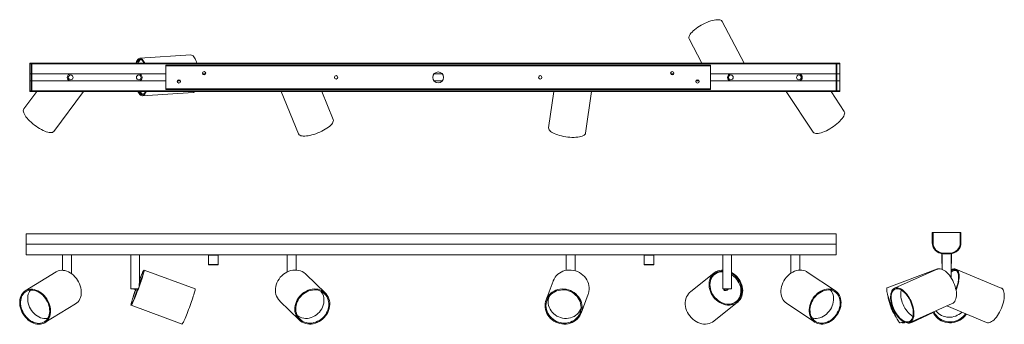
# Model space of a CAD drawing. Header units: millimetres. Extents: x -610 to 837, y -276 to 172.
import ezdxf

# ---------------------------------------------------------------- set-up
doc = ezdxf.new("R2010")
doc.units = ezdxf.units.MM

msp = doc.modelspace()

# ---------------------------------------------------------------- linework, layer by layer
at = {"color": 7, "linetype": 'Continuous', "lineweight": 15}
for p, q in [((454.6, 108.1), (422.4, 169.3)), ((373.7, 143.7), (392.5, 108.1)), ((-358.4, 120), (-433.2, 115.1)), ((595, 108.1), (-595, 108.1)), ((-595, 108.1), (-595, 66.1)), ((-595, 107.1), (595, 107.1)), ((-593, 67.1), (-593, 107.1)), ((-592, 67.1), (-592, 107.1)), ((-395, 69.1), (-395, 105.1)), ((-395, 105.1), (405, 105.1)), ((405, 104.1), (-395, 104.1)), ((405, 69.1), (405, 105.1)), ((590, 67.1), (590, 107.1)), ((591, 67.1), (591, 107.1)), ((595, 66.1), (595, 108.1)), ((-592, 92.1), (-395, 92.1)), ((405, 92.1), (590, 92.1)), ((-395, 82.1), (-592, 82.1)), ((590, 82.1), (405, 82.1)), ((-584.9, 66.1), (-603.9, 40.7)), ((595, 67.1), (-595, 67.1)), ((-595, 66.1), (595, 66.1)), ((-560, 7.6), (-516, 66.1)), ((-429.6, 60.2), (-354.8, 65.1)), ((-395, 70.1), (405, 70.1)), ((405, 69.1), (-395, 69.1)), ((-225.7, 66.1), (-200.1, 4)), ((-149.3, 25), (-166.2, 66.1)), ((174.7, 66.1), (167.3, 12.9)), ((221.7, 5.3), (230.2, 66.1)), ((516.4, 66.1), (555.9, 6.6)), ((601.7, 37), (582.4, 66.1)), ((-600.3, -142.7), (589.7, -142.7)), ((-600.3, -142.7), (-600.3, -173.7)), ((589.7, -142.7), (589.7, -173.7)), ((731.1, -140.9), (773.1, -140.9)), ((731.1, -140.9), (731.1, -155.9)), ((732.1, -155.9), (732.1, -140.9)), ((772.1, -140.9), (772.1, -155.9)), ((773.1, -155.9), (773.1, -140.9)), ((-600.3, -157.7), (589.7, -157.7)), ((745, -172.4), (745, -185.9)), ((745.6, -171.9), (745.6, -195)), ((757.1, -170.9), (747.1, -170.9)), ((747.1, -171.9), (757.1, -171.9)), ((758.6, -207.2), (758.6, -171.9)), ((759.2, -185.9), (759.2, -172.4)), ((589.7, -173.7), (-600.3, -173.7)), ((-546.8, -173.7), (-546.8, -196.3)), ((-533.8, -201.2), (-533.8, -173.7)), ((-446.8, -173.7), (-446.8, -223.7)), ((-433.8, -214.9), (-433.8, -173.7)), ((-332.4, -174.2), (-332.4, -187.7)), ((-318.2, -187.7), (-318.2, -174.2)), ((-216.8, -173.7), (-216.8, -198.7)), ((-203.8, -196), (-203.8, -173.7)), ((193.2, -173.7), (193.2, -196.4)), ((206.2, -197), (206.2, -173.7)), ((307.6, -174.2), (307.6, -187.7)), ((321.8, -187.7), (321.8, -174.2)), ((423.2, -173.7), (423.2, -223.7)), ((436.2, -223.7), (436.2, -173.7)), ((523.2, -173.7), (523.2, -200.6)), ((536.2, -196), (536.2, -173.7)), ((745.6, -186.4), (745.5, -186.4)), ((758.7, -186.4), (758.6, -186.4)), ((-556.5, -198.6), (-601.7, -226.4)), ((-352.3, -223.7), (-427.1, -195.9)), ((-318.7, -188.2), (-331.9, -188.2)), ((-160.8, -229.8), (-189.4, -202)), ((321.3, -188.2), (308.1, -188.2)), ((410.6, -200.2), (375.7, -228)), ((411, -202.4), (410.6, -202.8)), ((588.8, -226.6), (547.3, -198.9)), ((738.9, -194.1), (664.6, -221.9)), ((738.2, -194.8), (675.7, -222.5)), ((832.2, -222.3), (765.8, -194.5)), ((767, -197.2), (766.7, -197.1)), ((-434.4, -216.2), (-434.4, -219.9)), ((173.8, -212.1), (163.5, -239.9)), ((-435.7, -223.7), (-446.8, -223.7)), ((-440.9, -224.3), (-437.4, -225.6)), ((-436.8, -224.5), (-439.1, -223.7)), ((-437.5, -225.7), (-436.6, -226)), ((-436.8, -224.5), (-436.9, -224.7)), ((-436.9, -224.7), (-436.2, -224.9)), ((-433.8, -218.5), (-434.4, -218.3)), ((-434.2, -219.5), (-434.4, -219.4)), ((215, -259.1), (225.4, -231.3)), ((436.2, -223.7), (423.2, -223.7)), ((424.4, -223.7), (424.7, -224.9)), ((424.9, -225), (424.8, -225)), ((424.9, -225.1), (425.5, -224.7)), ((424.9, -225.1), (424.9, -225)), ((426.5, -223.7), (425.5, -224.5)), ((425.5, -224.7), (425.5, -224.5)), ((429.4, -225.5), (429.9, -225.1)), ((429.9, -225), (431.5, -223.7)), ((430.3, -224.6), (430.4, -224.7)), ((431, -224), (431.4, -223.8)), ((-572.9, -273.2), (-527.7, -245.5)), ((-227.7, -241.4), (-199.1, -269.2)), ((168.1, -234.5), (168, -234.8)), ((409.9, -271), (444.9, -243.2)), ((442.3, -242.7), (442.7, -242.4)), ((516.7, -244.6), (558.3, -272.3)), ((698, -272.8), (760.5, -245)), ((-446.3, -247.5), (-371.4, -275.3)), ((214.9, -252.3), (215, -252)), ((700.8, -273), (732.4, -258.3)), ((752.5, -248.6), (810.9, -273)), ((683.9, -273.4), (688.6, -271.7)), ((689.8, -273.2), (691, -272.7))]:
    msp.add_line(p, q, dxfattribs=at)
at = {"color": 8, "linetype": 'Continuous', "lineweight": 15}
for p, q in [((-595, 92.1), (-593, 92.1)), ((-341.3, 92.1), (-336.7, 92.1)), ((-1.2, 92.1), (11.2, 92.1)), ((346.7, 92.1), (351.3, 92.1)), ((591, 92.1), (595, 92.1)), ((-593, 82.1), (-595, 82.1)), ((-373.7, 82.1), (-378.3, 82.1)), ((11.2, 82.1), (-1.2, 82.1)), ((388.3, 82.1), (383.7, 82.1)), ((595, 82.1), (591, 82.1)), ((745.6, -172.4), (745, -172.4)), ((759.2, -172.4), (758.6, -172.4)), ((-318.2, -174.2), (-332.4, -174.2)), ((-332.4, -187.7), (-318.2, -187.7)), ((321.8, -174.2), (307.6, -174.2)), ((307.6, -187.7), (321.8, -187.7)), ((745, -185.9), (745.6, -185.9)), ((758.6, -185.9), (759.2, -185.9))]:
    msp.add_line(p, q, dxfattribs=at)
at = {"color": 7, "linetype": 'Continuous', "lineweight": 15, "flags": 128}
for points in [[(420.2, 171.1), (418.8, 171.5), (417.1, 171.8), (415.2, 171.8), (413, 171.6), (410.7, 171.2), (408.2, 170.7), (405.5, 169.9), (402.8, 169), (400, 167.9), (397.2, 166.7), (394.4, 165.3), (391.6, 163.8), (388.9, 162.2), (386.4, 160.6), (384, 158.8), (381.7, 157.1), (379.7, 155.4), (378, 153.6), (376.4, 151.9), (375.2, 150.3), (374.3, 148.7), (373.7, 147.3), (373.4, 145.9), (373.4, 144.7), (373.7, 143.7), (373.7, 143.7)], [(-349.6, 108.1), (-350.1, 109.7), (-351, 112.1), (-351.9, 114.1), (-352.9, 115.9), (-354, 117.4), (-355, 118.6), (-356.2, 119.4), (-357.3, 119.9), (-358.4, 120), (-358.4, 120)], [(-426.2, 108.1), (-426.8, 109.3), (-427.8, 111), (-428.8, 112.5), (-429.9, 113.7), (-431, 114.5), (-432.1, 115), (-433.2, 115.1), (-434.3, 114.8), (-435.3, 114.2), (-436.3, 113.3), (-437.2, 112), (-438.1, 110.4), (-438.9, 108.5), (-439, 108.1)], [(-427, 108.1), (-427.4, 108.7), (-428.3, 110.3), (-429.4, 111.6), (-430.4, 112.6), (-431.5, 113.3), (-432.5, 113.6), (-433.6, 113.5), (-434.6, 113.1), (-435.6, 112.4), (-436.5, 111.3), (-437.4, 109.9), (-438.1, 108.2), (-438.2, 108.1)], [(-436.1, 108.1), (-436.1, 108.1), (-435.3, 109.8), (-434.4, 111.1), (-433.5, 112.2), (-432.5, 112.8), (-431.5, 113.2), (-431.3, 113.2)], [(-436.1, 66.1), (-435.6, 65.1), (-434.6, 63.5), (-433.5, 62.1), (-432.4, 61.1), (-431.3, 60.5), (-430.2, 60.2), (-429.1, 60.3), (-428.1, 60.7), (-427.1, 61.5)], [(-435.2, 66.1), (-434.5, 65), (-433.5, 63.7), (-432.5, 62.7), (-431.4, 62), (-430.3, 61.7), (-429.3, 61.8), (-428.3, 62.2), (-427.3, 62.9)], [(-604.7, 37.9), (-604.5, 36.5), (-603.9, 34.9), (-603.1, 33.1), (-602.1, 31.3), (-600.7, 29.3), (-599.1, 27.3), (-597.3, 25.2), (-595.3, 23.1), (-593.2, 21.1), (-590.8, 19), (-588.4, 17.1), (-585.9, 15.2), (-583.3, 13.5), (-580.7, 11.8), (-578.1, 10.4), (-575.6, 9.1), (-573.2, 8.1), (-570.8, 7.2), (-568.7, 6.5), (-566.7, 6.1), (-564.8, 6), (-563.3, 6), (-561.9, 6.3), (-560.8, 6.9), (-560, 7.6), (-560, 7.6)], [(558.3, 4.9), (559.7, 4.7), (561.4, 4.6), (563.3, 4.8), (565.5, 5.2), (567.8, 5.8), (570.2, 6.6), (572.8, 7.6), (575.4, 8.8), (578.1, 10.2), (580.7, 11.7), (583.4, 13.4), (586, 15.1), (588.5, 17), (590.9, 18.9), (593.1, 20.8), (595.1, 22.8), (596.9, 24.7), (598.5, 26.7), (599.9, 28.5), (600.9, 30.3), (601.7, 31.9), (602.1, 33.4), (602.3, 34.8), (602.2, 36), (601.7, 37), (601.7, 37)], [(-198.1, 2), (-196.7, 1.4), (-195.1, 1), (-193.2, 0.8), (-191, 0.8), (-188.7, 1), (-186.1, 1.3), (-183.4, 1.8), (-180.6, 2.5), (-177.7, 3.3), (-174.8, 4.3), (-171.8, 5.4), (-169, 6.6), (-166.1, 7.9), (-163.4, 9.3), (-160.9, 10.8), (-158.5, 12.3), (-156.3, 13.9), (-154.4, 15.5), (-152.8, 17), (-151.4, 18.5), (-150.3, 20), (-149.6, 21.4), (-149.1, 22.7), (-149, 23.9), (-149.3, 25), (-149.3, 25)], [(168, 10.1), (168.9, 9), (170.1, 7.8), (171.7, 6.7), (173.5, 5.6), (175.6, 4.5), (178, 3.5), (180.6, 2.6), (183.3, 1.7), (186.3, 1), (189.3, 0.3), (192.4, -0.2), (195.5, -0.6), (198.6, -0.9), (201.6, -1), (204.6, -1), (207.4, -0.9), (210, -0.7), (212.5, -0.3), (214.7, 0.2), (216.7, 0.8), (218.3, 1.6), (219.7, 2.4), (220.7, 3.3), (221.4, 4.3), (221.7, 5.3), (221.7, 5.3)], [(-556.5, -198.6), (-555.4, -198), (-553.2, -197.1), (-550.9, -196.5), (-548.5, -196.3), (-546, -196.4), (-543.4, -196.8), (-540.8, -197.5), (-538.2, -198.6), (-535.7, -199.9), (-533.2, -201.6), (-530.9, -203.5), (-528.7, -205.7), (-526.7, -208.1), (-524.9, -210.6), (-523.3, -213.3), (-522, -216.2), (-520.9, -219.1), (-520.1, -222), (-519.6, -225), (-519.4, -227.9), (-519.5, -230.7), (-519.8, -233.4), (-520.5, -236), (-521.4, -238.3), (-522.6, -240.5), (-524.1, -242.4), (-525.8, -244.1), (-527.7, -245.5)], [(-432.3, -214.5), (-431.4, -211.7), (-430.5, -209.1), (-429.7, -206.6), (-429, -204.3), (-428.3, -202.2), (-427.8, -200.4), (-427.4, -198.9), (-427.2, -197.7), (-427, -196.8), (-427, -196.2), (-427.1, -195.9), (-427.4, -196), (-427.7, -196.4), (-428.2, -197.2), (-428.8, -198.2), (-429.5, -199.6), (-430.2, -201.3), (-431.1, -203.2), (-432.1, -205.4), (-433.1, -207.7), (-433.8, -209.5)], [(-432.6, -214.9), (-431.6, -212.2), (-430.8, -209.7), (-430, -207.3), (-429.3, -205.1), (-428.7, -203.1), (-428.3, -201.4), (-427.9, -200), (-427.7, -198.9), (-427.6, -198), (-427.6, -197.5), (-427.7, -197.3), (-427.9, -197.5), (-428.3, -198), (-428.8, -198.7), (-429.4, -199.9), (-430.1, -201.3), (-430.8, -202.9), (-431.7, -204.9), (-432.6, -207), (-433.6, -209.4), (-433.8, -209.7)], [(-232, -214.5), (-230.6, -211.7), (-228.9, -209.1), (-227, -206.6), (-224.9, -204.3), (-222.5, -202.2), (-220, -200.4), (-217.3, -198.9), (-214.4, -197.7), (-211.6, -196.8), (-208.6, -196.2), (-205.7, -195.9), (-202.8, -196), (-200, -196.4), (-197.3, -197.2), (-194.7, -198.2), (-192.4, -199.6), (-190.2, -201.3), (-189.4, -202)], [(173.8, -212.1), (174, -211.7), (175.2, -209.1), (176.8, -206.6), (178.6, -204.3), (180.7, -202.2), (183.1, -200.4), (185.7, -198.9), (188.4, -197.7), (191.3, -196.8), (194.4, -196.2), (197.5, -195.9), (200.6, -196), (203.7, -196.4), (206.7, -197.2), (209.7, -198.2), (212.5, -199.6), (215.1, -201.3), (217.6, -203.2), (219.8, -205.4), (221.8, -207.7), (223.4, -210.3), (224.8, -213), (225.8, -215.8), (226.5, -218.7), (226.8, -221.7), (226.8, -224.6), (226.4, -227.5), (225.7, -230.3), (225.4, -231.3)], [(423.2, -195.9), (421.3, -196), (418.6, -196.4), (416, -197.2), (413.6, -198.2), (411.4, -199.6), (409.4, -201.3), (407.6, -203.2), (406.1, -205.4), (404.9, -207.7), (404, -210.3), (403.3, -213), (403, -215.8), (403.1, -218.7), (403.4, -221.7), (404.1, -224.6), (405, -227.5), (406.3, -230.3), (407.9, -233.1), (409.7, -235.6), (411.7, -238), (414, -240.2), (416.4, -242.1), (419, -243.8), (421.7, -245.2), (424.4, -246.2), (427.2, -247), (430.1, -247.4), (432.9, -247.5), (435.6, -247.2), (438.2, -246.7), (440.7, -245.8), (443, -244.5), (445.1, -243), (447, -241.2), (448.7, -239.2), (450, -236.9), (451.1, -234.4), (451.9, -231.8), (452.4, -229), (452.5, -226.2), (452.3, -223.2), (451.8, -220.3), (451, -217.4), (449.9, -214.5), (449.9, -214.5)], [(423.2, -197.3), (421.1, -197.5), (418.5, -198), (416.1, -198.7), (413.8, -199.9), (411.7, -201.3), (409.8, -202.9), (408.2, -204.9), (406.9, -207), (405.8, -209.4), (405, -211.9), (404.5, -214.6), (404.4, -217.3), (404.5, -220.1), (405, -223), (405.8, -225.8), (406.8, -228.5), (408.2, -231.2), (409.8, -233.8), (411.7, -236.1), (413.8, -238.3), (416, -240.3), (418.5, -242), (421, -243.4), (423.7, -244.6), (426.4, -245.4), (429.1, -245.9), (431.8, -246.1), (434.4, -246), (437, -245.5), (439.4, -244.7), (441.7, -243.6), (443.8, -242.2), (445.7, -240.5), (447.3, -238.6), (448.7, -236.4), (449.7, -234.1), (450.5, -231.5), (451, -228.9), (451.1, -226.1), (451, -223.3), (450.5, -220.5), (449.7, -217.6), (448.7, -214.9)], [(511.5, -214.5), (513, -211.7), (514.6, -209.1), (516.6, -206.6), (518.7, -204.3), (521, -202.2), (523.4, -200.4), (526, -198.9), (528.6, -197.7), (531.3, -196.8), (533.9, -196.2), (536.6, -195.9), (539.2, -196), (541.7, -196.4), (544.1, -197.2), (546.3, -198.2), (547.3, -198.9)], [(738.2, -194.8), (739.3, -194.4), (740.9, -194.1), (742.7, -194.2), (744.6, -194.6), (746.5, -195.4), (748.4, -196.4), (750.4, -197.8), (752.3, -199.5), (754.2, -201.4), (756.1, -203.6), (757.8, -205.9), (759.5, -208.5), (761, -211.2), (762.4, -214), (763.5, -216.9), (764.6, -219.9), (765.4, -222.8), (766, -225.7), (766.4, -228.5), (766.5, -231.3), (766.5, -233.8), (766.2, -236.2), (765.7, -238.4), (764.9, -240.3), (764, -242), (762.9, -243.4), (761.6, -244.4), (760.5, -245)], [(739.6, -194.3), (739.2, -194.1), (738.8, -194.2), (738.5, -194.6), (738.5, -194.6)], [(739.4, -194.2), (739.8, -194.1), (740.7, -194.2)], [(769.8, -212.7), (770.2, -209.9), (770.5, -207.3), (770.5, -204.8), (770.3, -202.5), (769.9, -200.4), (769.4, -198.6), (768.6, -197.1), (767.7, -195.9), (766.6, -195), (765.4, -194.4), (764, -194.1), (762.5, -194.2), (760.9, -194.6), (759.3, -195.4), (758.6, -195.7)], [(758.6, -194.6), (758.7, -194.6), (760.2, -194.9)], [(769, -213.1), (769.4, -210.4), (769.6, -207.9), (769.6, -205.5), (769.5, -203.3), (769.1, -201.3), (768.5, -199.6), (767.8, -198.2), (766.9, -197.1), (765.8, -196.2), (764.6, -195.7), (763.2, -195.5), (761.8, -195.7), (760.2, -196.1), (758.6, -196.9)], [(758.6, -199.1), (759.2, -198.7), (760.8, -197.7), (762.4, -197.1), (763.9, -196.7), (765.3, -196.7), (766.6, -197.1), (767.1, -197.3)], [(-439.6, -224.8), (-440.6, -227.5), (-441.6, -230.3), (-442.5, -233.1), (-443.4, -235.6), (-444.1, -238), (-444.8, -240.2), (-445.3, -242.1), (-445.8, -243.8), (-446.1, -245.2), (-446.3, -246.2), (-446.4, -247), (-446.4, -247.4), (-446.2, -247.5), (-445.9, -247.2), (-445.5, -246.7), (-444.9, -245.8), (-444.3, -244.5), (-443.6, -243), (-442.7, -241.2), (-441.8, -239.2), (-440.9, -236.9), (-439.8, -234.4), (-438.8, -231.8), (-437.7, -229), (-436.6, -226.2), (-435.5, -223.2), (-434.4, -220.3), (-433.3, -217.4), (-432.3, -214.5), (-432.3, -214.5)], [(-439.5, -224.8), (-439.9, -225.8), (-440.9, -228.5), (-441.8, -231.2), (-442.6, -233.8), (-443.4, -236.1), (-444.1, -238.3), (-444.7, -240.3), (-445.1, -242), (-445.5, -243.4), (-445.7, -244.6), (-445.9, -245.4), (-445.9, -245.9), (-445.7, -246.1), (-445.5, -246), (-445.1, -245.5), (-444.6, -244.7), (-444, -243.6), (-443.3, -242.2), (-442.6, -240.5), (-441.7, -238.6), (-440.8, -236.4), (-439.8, -234.1), (-438.8, -231.5), (-437.7, -228.9), (-436.7, -226.1), (-435.6, -223.3), (-434.5, -220.5), (-433.5, -217.6), (-432.6, -214.9), (-432.6, -214.9)], [(-227.7, -241.4), (-227.9, -241.2), (-229.7, -239.2), (-231.3, -236.9), (-232.5, -234.4), (-233.4, -231.8), (-234, -229), (-234.2, -226.2), (-234.2, -223.2), (-233.8, -220.3), (-233, -217.4), (-232, -214.5)], [(436.2, -202.7), (437.3, -203.4), (439.6, -205.3), (441.8, -207.3), (443.8, -209.6), (445.5, -212.1), (446.9, -214.8), (448.1, -217.5), (449, -220.3), (449.6, -223.1), (449.8, -225.9), (449.7, -228.7), (449.3, -231.4), (448.6, -234), (447.6, -236.4), (446.3, -238.6), (444.7, -240.5), (442.9, -242.2), (440.9, -243.7), (438.6, -244.8), (436.2, -245.7), (436, -245.7)], [(516.7, -244.6), (516.7, -244.5), (514.7, -243), (513, -241.2), (511.6, -239.2), (510.4, -236.9), (509.5, -234.4), (508.9, -231.8), (508.6, -229), (508.5, -226.2), (508.8, -223.2), (509.4, -220.3), (510.3, -217.4), (511.5, -214.5)], [(-609.9, -242.6), (-609.7, -239.8), (-609.2, -237.2), (-608.4, -234.7), (-607.3, -232.4), (-606, -230.4), (-604.4, -228.6), (-602.6, -227), (-600.6, -225.8), (-598.4, -224.9), (-596.1, -224.3), (-593.7, -224), (-591.1, -224.1), (-588.6, -224.5), (-586, -225.3), (-583.4, -226.3), (-580.9, -227.7), (-578.4, -229.4), (-576.1, -231.3), (-573.9, -233.5), (-571.9, -235.8), (-570.1, -238.4), (-568.5, -241.1), (-567.2, -243.9), (-566.1, -246.8), (-565.3, -249.8), (-564.8, -252.7), (-564.6, -255.6), (-564.6, -258.4), (-565, -261.2), (-565.7, -263.7), (-566.6, -266.1), (-567.8, -268.3), (-569.3, -270.2), (-571, -271.9), (-572.9, -273.3), (-575, -274.3), (-577.2, -275.1), (-579.6, -275.5), (-582.1, -275.6), (-584.7, -275.4), (-587.2, -274.8), (-589.8, -273.9), (-592.4, -272.6), (-594.9, -271.1), (-597.3, -269.3), (-599.5, -267.3), (-601.6, -265), (-603.5, -262.5), (-605.2, -259.9), (-606.7, -257.1), (-607.9, -254.3), (-608.8, -251.3), (-609.5, -248.4), (-609.9, -245.5), (-609.9, -242.6)], [(-608.7, -243), (-608.6, -245.7), (-608.3, -248.6), (-607.6, -251.4), (-606.7, -254.2), (-605.5, -257), (-604.1, -259.6), (-602.4, -262.2), (-600.5, -264.5), (-598.5, -266.7), (-596.3, -268.6), (-594, -270.3), (-591.6, -271.7), (-589.1, -272.8), (-586.6, -273.6), (-584.1, -274.1), (-581.7, -274.2), (-579.3, -274), (-577, -273.5), (-574.9, -272.7), (-573, -271.5), (-571.2, -270.1), (-569.7, -268.4), (-568.4, -266.4), (-567.3, -264.2), (-566.5, -261.9), (-566, -259.3), (-565.8, -256.7), (-565.9, -253.9), (-566.2, -251.1), (-566.9, -248.2), (-567.8, -245.4), (-569, -242.7), (-570.4, -240), (-572.1, -237.5), (-574, -235.1), (-576, -233), (-578.2, -231), (-580.5, -229.4), (-582.9, -228), (-585.4, -226.8), (-587.9, -226.1), (-590.4, -225.6), (-592.8, -225.4), (-595.2, -225.6), (-597.5, -226.1), (-599.6, -227), (-601.5, -228.1), (-603.3, -229.5), (-604.8, -231.2), (-606.1, -233.2), (-607.2, -235.4), (-608, -237.8), (-608.5, -240.3), (-608.7, -243)], [(-568.6, -266.9), (-569.9, -267.1), (-572.3, -267.3), (-574.6, -267.2), (-577.1, -266.7), (-579.5, -265.9), (-581.9, -264.8), (-584.3, -263.4), (-586.6, -261.7), (-588.7, -259.8), (-590.7, -257.7), (-592.5, -255.3), (-594.1, -252.8), (-595.4, -250.2), (-596.5, -247.5), (-597.4, -244.7), (-597.9, -241.9), (-598.2, -239.2), (-598.2, -236.5), (-597.9, -233.9), (-597.3, -231.5), (-596.4, -229.2), (-595.3, -227.2), (-594.1, -225.5)], [(-440.8, -223.7), (-440.8, -223.7), (-440.9, -224), (-440.9, -224.3), (-440.9, -224.3), (-440.8, -224.3), (-440.7, -224), (-440.5, -223.7), (-440.5, -223.7)], [(-436.9, -224.7), (-437.1, -225.1), (-437.3, -225.4), (-437.4, -225.6), (-437.4, -225.7), (-437.5, -225.6), (-437.5, -225.6)], [(-357.4, -242.3), (-356.5, -239.5), (-355.6, -236.8), (-354.8, -234.4), (-354.1, -232.1), (-353.5, -230), (-353, -228.2), (-352.6, -226.7), (-352.3, -225.5), (-352.2, -224.6), (-352.2, -224), (-352.3, -223.7), (-352.3, -223.7)], [(-203.4, -242.3), (-202, -239.5), (-200.4, -236.8), (-198.4, -234.4), (-196.3, -232.1), (-193.9, -230), (-191.4, -228.2), (-188.7, -226.7), (-185.9, -225.5), (-183, -224.6), (-180, -224), (-177.1, -223.7), (-174.2, -223.8), (-171.4, -224.2), (-168.7, -224.9), (-166.1, -226), (-163.8, -227.4), (-161.6, -229), (-159.7, -231), (-158, -233.1), (-156.6, -235.5), (-155.6, -238.1), (-154.8, -240.8), (-154.4, -243.6), (-154.3, -246.5), (-154.5, -249.4), (-155.1, -252.4), (-156, -255.3), (-157.2, -258.1), (-158.7, -260.8), (-160.5, -263.4), (-162.6, -265.8), (-164.8, -268), (-167.3, -269.9), (-169.9, -271.5), (-172.7, -272.9), (-175.5, -274), (-178.5, -274.8), (-181.4, -275.2), (-184.3, -275.3), (-187.2, -275), (-189.9, -274.4), (-192.6, -273.5), (-195, -272.3), (-197.3, -270.8), (-199.4, -269), (-201.1, -267), (-202.7, -264.7), (-203.9, -262.2), (-204.8, -259.6), (-205.4, -256.8), (-205.7, -253.9), (-205.6, -251), (-205.2, -248.1), (-204.4, -245.1), (-203.4, -242.3)], [(-202.1, -242.6), (-203.1, -245.4), (-203.8, -248.2), (-204.2, -251.1), (-204.2, -253.9), (-204, -256.6), (-203.4, -259.3), (-202.5, -261.8), (-201.2, -264.2), (-199.7, -266.3), (-198, -268.3), (-195.9, -269.9), (-193.7, -271.3), (-191.3, -272.5), (-188.7, -273.2), (-186, -273.7), (-183.3, -273.9), (-180.4, -273.7), (-177.6, -273.2), (-174.8, -272.3), (-172.1, -271.2), (-169.5, -269.8), (-167, -268.1), (-164.7, -266.1), (-162.6, -263.9), (-160.8, -261.5), (-159.2, -259), (-157.9, -256.3), (-156.9, -253.6), (-156.2, -250.7), (-155.8, -247.9), (-155.7, -245.1), (-156, -242.3), (-156.6, -239.7), (-157.5, -237.1), (-158.7, -234.8), (-160.2, -232.6), (-162, -230.7), (-164, -229), (-166.3, -227.6), (-168.7, -226.5), (-171.2, -225.7), (-173.9, -225.2), (-176.7, -225.1), (-179.5, -225.3), (-182.3, -225.8), (-185.1, -226.6), (-187.9, -227.8), (-190.5, -229.2), (-192.9, -230.9), (-195.2, -232.9), (-197.3, -235.1), (-199.2, -237.4), (-200.8, -240), (-202.1, -242.6)], [(-167.3, -227.1), (-167.3, -227.1), (-165.8, -229.2), (-164.6, -231.5), (-163.6, -234), (-163, -236.6), (-162.8, -239.3), (-162.8, -242), (-163.2, -244.8), (-163.9, -247.6), (-164.9, -250.3), (-166.2, -252.9), (-167.8, -255.4), (-169.6, -257.7), (-171.7, -259.8), (-174, -261.7), (-176.4, -263.3), (-179, -264.7), (-181.7, -265.7), (-184.4, -266.5), (-187.2, -266.9), (-190, -267), (-192.6, -266.8), (-195.3, -266.2), (-197.7, -265.3), (-200, -264.1), (-202, -262.8)], [(162.7, -242.3), (163.6, -239.5), (164.8, -236.8), (166.4, -234.4), (168.2, -232.1), (170.4, -230), (172.7, -228.2), (175.3, -226.7), (178.1, -225.5), (181, -224.6), (184, -224), (187.1, -223.7), (190.2, -223.8), (193.3, -224.2), (196.3, -224.9), (199.3, -226), (202.1, -227.4), (204.8, -229), (207.2, -231), (209.4, -233.1), (211.4, -235.5), (213.1, -238.1), (214.4, -240.8), (215.4, -243.6), (216.1, -246.5), (216.5, -249.4), (216.4, -252.4), (216.1, -255.3), (215.3, -258.1), (214.3, -260.8), (212.9, -263.4), (211.2, -265.8), (209.2, -268), (206.9, -269.9), (204.5, -271.5), (201.8, -272.9), (198.9, -274), (196, -274.8), (192.9, -275.2), (189.8, -275.3), (186.7, -275), (183.6, -274.4), (180.6, -273.5), (177.7, -272.3), (175, -270.8), (172.4, -269), (170.1, -267), (168, -264.7), (166.2, -262.2), (164.7, -259.6), (163.5, -256.8), (162.6, -253.9), (162.1, -251), (162, -248.1), (162.2, -245.1), (162.7, -242.3)], [(164.2, -242.6), (163.6, -245.4), (163.4, -248.2), (163.6, -251.1), (164.1, -253.9), (165, -256.6), (166.2, -259.3), (167.6, -261.8), (169.4, -264.2), (171.5, -266.3), (173.8, -268.3), (176.3, -269.9), (178.9, -271.3), (181.8, -272.5), (184.7, -273.2), (187.7, -273.7), (190.6, -273.9), (193.6, -273.7), (196.5, -273.2), (199.4, -272.3), (202, -271.2), (204.6, -269.8), (206.9, -268.1), (208.9, -266.1), (210.7, -263.9), (212.2, -261.5), (213.4, -259), (214.3, -256.3), (214.8, -253.6), (215, -250.7), (214.8, -247.9), (214.3, -245.1), (213.5, -242.3), (212.3, -239.7), (210.8, -237.1), (209, -234.8), (207, -232.6), (204.7, -230.7), (202.2, -229), (199.5, -227.6), (196.7, -226.5), (193.8, -225.7), (190.8, -225.2), (187.8, -225.1), (184.8, -225.3), (181.9, -225.8), (179.1, -226.6), (176.4, -227.8), (173.9, -229.2), (171.6, -230.9), (169.5, -232.9), (167.7, -235.1), (166.2, -237.4), (165, -240), (164.2, -242.6)], [(375.7, -228), (374.5, -229), (372.7, -231), (371.2, -233.1), (370, -235.5), (369, -238.1), (368.4, -240.8), (368.1, -243.6), (368.1, -246.5), (368.5, -249.4), (369.1, -252.4), (370.1, -255.3), (371.4, -258.1), (372.9, -260.8), (374.7, -263.4), (376.8, -265.8), (379, -268), (381.4, -269.9), (384, -271.5), (386.7, -272.9), (389.5, -274), (392.3, -274.8), (395.1, -275.2), (397.9, -275.3), (400.6, -275), (403.3, -274.4), (405.8, -273.5), (408.1, -272.3), (409.9, -271)], [(553, -242.3), (554.5, -239.5), (556.2, -236.8), (558.1, -234.4), (560.2, -232.1), (562.5, -230), (564.9, -228.2), (567.5, -226.7), (570.1, -225.5), (572.8, -224.6), (575.5, -224), (578.1, -223.7), (580.7, -223.8), (583.2, -224.2), (585.6, -224.9), (587.8, -226), (589.9, -227.4), (591.7, -229), (593.3, -231), (594.6, -233.1), (595.7, -235.5), (596.4, -238.1), (596.9, -240.8), (597, -243.6), (596.9, -246.5), (596.5, -249.4), (595.7, -252.4), (594.7, -255.3), (593.4, -258.1), (591.8, -260.8), (590, -263.4), (588, -265.8), (585.7, -268), (583.4, -269.9), (580.9, -271.5), (578.3, -272.9), (575.6, -274), (572.9, -274.8), (570.3, -275.2), (567.6, -275.3), (565.1, -275), (562.6, -274.4), (560.3, -273.5), (558.2, -272.3), (556.3, -270.8), (554.6, -269), (553.1, -267), (551.9, -264.7), (551, -262.2), (550.4, -259.6), (550.1, -256.8), (550.1, -253.9), (550.4, -251), (551, -248.1), (551.9, -245.1), (553, -242.3)], [(554.2, -242.6), (553, -245.4), (552.2, -248.2), (551.6, -251.1), (551.3, -253.9), (551.4, -256.6), (551.7, -259.3), (552.3, -261.8), (553.2, -264.2), (554.4, -266.3), (555.9, -268.3), (557.6, -269.9), (559.5, -271.3), (561.6, -272.5), (563.8, -273.2), (566.2, -273.7), (568.7, -273.9), (571.2, -273.7), (573.8, -273.2), (576.4, -272.3), (578.9, -271.2), (581.4, -269.8), (583.8, -268.1), (586, -266.1), (588, -263.9), (589.9, -261.5), (591.5, -259), (592.9, -256.3), (594.1, -253.6), (594.9, -250.7), (595.5, -247.9), (595.7, -245.1), (595.7, -242.3), (595.4, -239.7), (594.7, -237.1), (593.8, -234.8), (592.6, -232.6), (591.2, -230.7), (589.5, -229), (587.6, -227.6), (585.5, -226.5), (583.3, -225.7), (580.9, -225.2), (578.4, -225.1), (575.8, -225.3), (573.3, -225.8), (570.7, -226.6), (568.1, -227.8), (565.7, -229.2), (563.3, -230.9), (561.1, -232.9), (559, -235.1), (557.2, -237.4), (555.5, -240), (554.2, -242.6)], [(581.5, -225.3), (582, -225.9), (583.3, -227.8), (584.4, -230), (585.3, -232.4), (585.8, -234.9), (586, -237.5), (586, -240.2), (585.6, -243), (584.9, -245.8), (584, -248.5), (582.8, -251.2), (581.3, -253.8), (579.6, -256.2), (577.7, -258.4), (575.6, -260.5), (573.4, -262.3), (571, -263.8), (568.5, -265.1), (566, -266), (563.5, -266.6), (561, -267), (558.5, -266.9), (556.1, -266.6), (554.3, -266.1)], [(664.6, -221.9), (664.5, -222), (664.2, -222.4), (664.1, -223.1), (664.1, -224.2), (664.2, -225.6), (664.4, -227.2), (664.8, -229.2), (665.3, -231.3), (665.9, -233.7), (666.6, -236.3), (667.5, -239), (668.4, -241.8), (669.4, -244.7), (670.4, -247.6), (671.5, -250.6), (672.7, -253.5), (673.8, -256.3), (675, -259), (676.1, -261.6), (677.3, -264), (678.4, -266.1), (679.4, -268.1), (680.4, -269.7), (681.2, -271.1), (682, -272.2), (682.7, -272.9), (683.3, -273.4), (683.8, -273.5), (683.9, -273.4)], [(670, -240.4), (669.7, -237.7), (669.7, -235), (669.9, -232.6), (670.3, -230.3), (670.9, -228.2), (671.7, -226.4), (672.7, -224.9), (673.9, -223.7), (675.3, -222.7), (676.8, -222.2), (678.5, -221.9), (680.2, -222), (682.1, -222.4), (684, -223.1), (685.9, -224.2), (687.9, -225.6), (689.8, -227.2), (691.7, -229.2), (693.6, -231.3), (695.3, -233.7), (697, -236.3), (698.5, -239), (699.9, -241.8), (701.1, -244.7), (702.1, -247.6), (702.9, -250.6), (703.5, -253.5), (703.9, -256.3), (704, -259), (704, -261.6), (703.7, -264), (703.2, -266.1), (702.5, -268.1), (701.5, -269.7), (700.4, -271.1), (699.1, -272.2), (697.7, -272.9), (696.1, -273.4), (694.4, -273.5), (692.6, -273.2), (690.7, -272.6), (688.8, -271.7), (686.8, -270.5), (684.9, -269), (682.9, -267.2), (681, -265.1), (679.2, -262.9), (677.5, -260.4), (676, -257.8), (674.5, -255), (673.2, -252.1), (672.1, -249.2), (671.2, -246.2), (670.5, -243.3), (670, -240.4)], [(670.9, -240.8), (671.4, -243.6), (672.1, -246.4), (673, -249.3), (674.1, -252.1), (675.3, -254.8), (676.7, -257.5), (678.3, -260), (679.9, -262.4), (681.7, -264.5), (683.5, -266.5), (685.3, -268.1), (687.2, -269.5), (689.1, -270.6), (691, -271.4), (692.8, -271.9), (694.5, -272.1), (696.1, -271.9), (697.6, -271.4), (698.9, -270.5), (700.1, -269.4), (701.1, -268), (701.9, -266.2), (702.5, -264.3), (702.9, -262.1), (703.1, -259.7), (703, -257.2), (702.8, -254.5), (702.3, -251.7), (701.6, -248.9), (700.7, -246.1), (699.7, -243.3), (698.4, -240.5), (697, -237.9), (695.5, -235.3), (693.8, -233), (692.1, -230.8), (690.2, -228.9), (688.4, -227.2), (686.5, -225.8), (684.6, -224.7), (682.8, -223.9), (681, -223.4), (679.2, -223.3), (677.6, -223.5), (676.1, -224), (674.8, -224.8), (673.6, -226), (672.6, -227.4), (671.8, -229.1), (671.2, -231.1), (670.8, -233.3), (670.6, -235.6), (670.7, -238.2), (670.9, -240.8)], [(702.6, -263.9), (701.2, -263.1), (699.3, -261.9), (697.5, -260.3), (695.7, -258.5), (693.9, -256.4), (692.3, -254.1), (690.8, -251.7), (689.4, -249.1), (688.1, -246.4), (687, -243.7), (686.1, -240.9), (685.4, -238.1), (684.9, -235.4), (684.7, -232.8), (684.6, -230.3), (684.8, -228), (685.2, -225.8), (685.3, -225.1)], [(836.2, -240.4), (836.6, -237.7), (836.9, -235), (836.9, -232.6), (836.7, -230.3), (836.3, -228.2), (835.8, -226.4), (835, -224.9), (834.1, -223.7), (833, -222.7), (832.2, -222.3)], [(-371.4, -275.3), (-371.3, -275.3), (-371, -275), (-370.6, -274.4), (-370.1, -273.5), (-369.4, -272.3), (-368.7, -270.8), (-367.9, -269), (-367, -267), (-366, -264.7), (-365, -262.2), (-363.9, -259.6), (-362.8, -256.8), (-361.7, -253.9), (-360.6, -251), (-359.5, -248.1), (-358.5, -245.1), (-357.4, -242.3)], [(215, -252), (214.1, -254.1), (212.8, -256.5), (211.1, -258.7), (209.2, -260.7), (207, -262.5), (204.6, -264), (202.1, -265.2), (199.4, -266.1), (196.5, -266.7), (193.6, -267), (190.7, -266.9), (187.7, -266.5), (184.9, -265.8), (182.1, -264.8), (179.4, -263.5), (177, -261.9), (174.7, -260), (172.6, -258), (170.9, -255.7), (169.4, -253.2), (168.2, -250.6), (167.3, -247.9), (166.8, -245.2), (166.7, -242.4), (166.8, -239.6), (167.4, -236.9), (168.1, -234.5)], [(442.3, -242.7), (440.4, -244), (438.5, -245)], [(667.2, -238.2), (667.2, -238.2), (667.7, -240.8)], [(810.9, -273), (812, -273.4), (813.5, -273.5), (815, -273.2), (816.6, -272.6), (818.3, -271.7), (820, -270.5), (821.8, -269), (823.5, -267.2), (825.2, -265.1), (826.9, -262.9), (828.5, -260.4), (830, -257.8), (831.4, -255), (832.7, -252.1), (833.8, -249.2), (834.8, -246.2), (835.6, -243.3), (836.2, -240.4)], [(781.1, -260.6), (780.4, -261.6), (778.5, -264), (776.3, -266.1), (773.9, -268.1), (771.3, -269.7), (768.5, -271.1), (765.5, -272.2), (762.5, -272.9), (759.4, -273.4), (756.3, -273.5), (753.1, -273.2), (750.1, -272.6), (747.1, -271.7), (744.3, -270.5), (741.6, -269), (739.2, -267.2), (737, -265.1), (735.1, -262.9), (733.4, -260.4), (732.1, -257.8), (732.1, -257.7)], [(733.4, -257.1), (733.6, -257.5), (734.9, -260), (736.6, -262.4), (738.5, -264.5), (740.6, -266.5), (743, -268.1), (745.6, -269.5), (748.4, -270.6), (751.2, -271.4), (754.2, -271.9), (757.2, -272.1), (760.2, -271.9), (763.2, -271.4), (766.1, -270.5), (768.9, -269.4), (771.5, -268), (774, -266.2), (776.2, -264.3), (778.2, -262.1), (779.7, -260)], [(687.6, -272), (688, -272.1), (689.1, -271.9)]]:
    msp.add_lwpolyline(points, dxfattribs=at)
at = {"color": 7, "linetype": 'Continuous', "lineweight": 15}
for centre, radius in [((-535, 87.1), 3.5), ((-435, 87.1), 3.5), ((-339, 93.1), 2.5), ((-145, 87.1), 2.5), ((5, 87.1), 8), ((155, 87.1), 2.5), ((349, 93.1), 2.5), ((435, 87.1), 3.5), ((535, 87.1), 3.5), ((-376, 81.1), 2.5), ((386, 81.1), 2.5)]:
    msp.add_circle(centre, radius, dxfattribs=at)
for centre, radius, start, end in [((418.9, 167.3), 4.08, 29.4016, 70.8913), ((-535, 87.1), 5, 90, 270), ((-435, 87.1), 5, 270, 90), ((435, 87.1), 5, 90, 270), ((535, 87.1), 5, 270, 90), ((-519.5, 77.6), 11.7, 259.3948, 280.6052), ((-427.1, 68.6), 6.38, 203.7631, 261.8604), ((-435.2, 70.4), 10.9, 316.2421, 336.2678), ((-437, 70.6), 13.5, 317.5159, 340.4289), ((-355.1, 69), 3.93, 275.0747, 311.3639), ((-600.6, 38.4), 4.08, 144.6152, 186.105), ((-196.4, 5.7), 4.08, 204.0474, 245.5372), ((171.3, 12.5), 4.08, 173.7071, 215.1969), ((559.2, 8.9), 4.08, 215.2504, 256.7402), ((747.1, -155.9), 16, 180, 270), ((747.1, -155.9), 15, 180, 270), ((757.1, -155.9), 15, 270, 360), ((757.1, -155.9), 16, 270, 0), ((745.5, -172.4), 0.5, 90, 180), ((758.7, -172.4), 0.5, 0, 90), ((-331.9, -174.2), 0.5, 90, 180), ((-331.9, -187.7), 0.5, 180, 270), ((-318.7, -174.2), 0.5, 0, 90), ((-318.7, -187.7), 0.5, 270, 360), ((308.1, -174.2), 0.5, 90, 180), ((308.1, -187.7), 0.5, 180, 270), ((321.3, -174.2), 0.5, 0, 90), ((321.3, -187.7), 0.5, 270, 0), ((745.5, -185.9), 0.5, 180, 270), ((758.7, -185.9), 0.5, 270, 0), ((422.4, -216.8), 18.3, 87.4766, 152.4321), ((420.2, -227.7), 32.5, 24.068, 60.4082), ((420.6, -227.4), 30.8, 24.0757, 59.3938), ((-221, -297.4), 228.1, 155.6564, 159.2882), ((-444.4, -211), 11.3, 332.8361, 340.0717), ((421.6, -216.7), 17.7, 128.5143, 143.0778), ((714.7, -202.8), 55.3, 337.0658, 349.285), ((712.2, -201.8), 58.7, 336.3188, 349.2783), ((-196.6, -313.8), 256.6, 159.8863, 163.4672), ((-439.6, -220.8), 3.78, 230.0836, 249.7529), ((-439.1, -224), 2.3, 316.2287, 346.796), ((427.4, -222.6), 3.54, 219.8281, 304.471), ((427.4, -222.7), 3.48, 224.8048, 304.7415), ((428, -222.1), 3.49, 224.5525, 303.3748), ((427.9, -222.3), 3.39, 224.1978, 315.8022), ((429.6, -221), 3.28, 233.4584, 306.5416), ((714.9, -229.5), 49.1, 185.4682, 192.9063), ((736.5, -224.8), 71.1, 192.6963, 214.4507), ((735.2, -225.4), 69.2, 192.89, 211.0149), ((756.2, -239.4), 25.8, 219.3923, 314.7371), ((688.2, -268.9), 4.56, 237.5117, 304.6581), ((696.8, -263.7), 10.1, 253.9876, 293.8184)]:
    msp.add_arc(centre, radius, start, end, dxfattribs=at)

doc.saveas('drawing.dxf')
